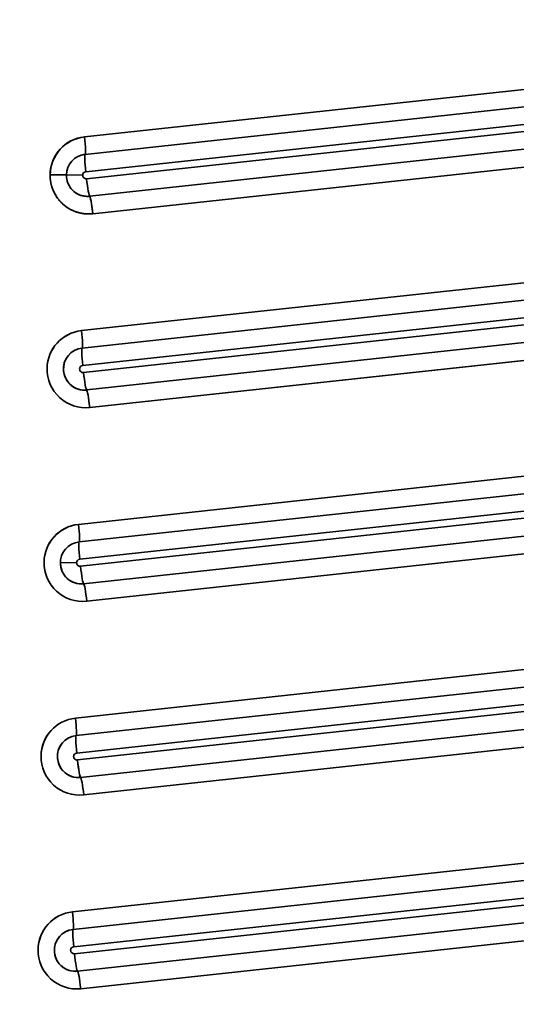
# Model space of a CAD drawing. Extents: x 233 to 844, y 35 to 794.
# Tile 12 of 19: x 350 to 421, y 382 to 523. Entities that reach past the tile are written whole.
import ezdxf
from ezdxf.enums import TextEntityAlignment as Align

# ---------------------------------------------------------------- set-up
doc = ezdxf.new("R2010")
doc.units = 0
doc.layers.get('0').update_dxf_attribs({"lineweight": 13})
doc.styles.get("Standard").update_dxf_attribs({"font": 'isocp.shx'})
doc.dimstyles.get("Standard").update_dxf_attribs({"dimtxt": 2.5, "dimasz": 2.5, "dimexe": 1.25, "dimexo": 0.625, "dimtad": 1, "dimcen": 2.5, "dimadec": 0, "dimazin": 0, "dimtfac": 1, "dimtmove": 0, "dimatfit": 0, "dimfxl": 0, "dimarcsym": 0})

# ---------------------------------------------------------------- blocks, each defined once
blk = doc.blocks.new('*D')
at = {"color": 7, "lineweight": 13}
for p, q in [((347.98, 693.6), (246.85, 693.6)), ((248.85, 83.6), (248.85, 693.6)), ((328.63, 83.6), (246.85, 83.6)), ((330.63, 81.6), (330.63, 35.3)), ((843.63, 81.6), (843.63, 35.3)), ((330.63, 37.3), (843.63, 37.3))]:
    blk.add_line(p, q, dxfattribs=at)
for points in [[(249.36, 691.67), (248.85, 693.6), (248.33, 691.67)], [(248.33, 85.53), (248.85, 83.6), (249.36, 85.53)], [(332.57, 37.82), (330.63, 37.3), (332.57, 36.78)], [(841.7, 36.78), (843.63, 37.3), (841.7, 37.82)]]:
    blk.add_lwpolyline(points, dxfattribs=at)
blk.add_text('610', height=14, rotation=90, dxfattribs=at).set_placement((246.85, 367.58), (246.85, 409.61), align=Align.FIT)
blk.add_text('513', height=14, dxfattribs=at).set_placement((566.12, 39.3), (608.15, 39.3), align=Align.FIT)
blk = doc.blocks.new('BLOCK3')
at = {"color": 7, "lineweight": 35}
for p, q in [((-131.03, 47.88), (-227.65, 37.42)), ((-227.65, 37.42), (-131.03, 47.88)), ((-130.93, 45.39), (-227.55, 34.94)), ((-130.59, 42.94), (-227.46, 32.45)), ((-227.46, 32.45), (-130.59, 42.94)), ((-130.51, 41.94), (-227.35, 31.46)), ((-130.51, 41.94), (-227.35, 31.46)), ((-130.86, 39.37), (-226.91, 28.97)), ((-226.91, 28.97), (-130.86, 39.37)), ((-226.47, 26.48), (-130.41, 36.88)), ((-130.41, 36.88), (-226.47, 26.48)), ((-129.06, 20.54), (-228.08, 9.83)), ((-228.08, 9.83), (-129.06, 20.54)), ((-128.97, 18.06), (-227.98, 7.35)), ((-128.62, 15.61), (-227.89, 4.86)), ((-227.89, 4.86), (-128.62, 15.61)), ((-128.55, 14.61), (-227.78, 3.87)), ((-128.55, 14.61), (-227.78, 3.87)), ((-128.89, 12.04), (-227.34, 1.38)), ((-227.34, 1.38), (-128.89, 12.04)), ((-226.9, -1.11), (-128.45, 9.55)), ((-128.45, 9.55), (-226.9, -1.11)), ((-127.09, -6.79), (-228.51, -17.76)), ((-228.51, -17.76), (-127.09, -6.79)), ((-127, -9.27), (-228.41, -20.25)), ((-126.65, -11.73), (-228.32, -22.73)), ((-228.32, -22.73), (-126.65, -11.73)), ((-126.58, -12.72), (-228.21, -23.72)), ((-126.58, -12.72), (-228.21, -23.72)), ((-126.92, -15.3), (-227.77, -26.21)), ((-227.77, -26.21), (-126.92, -15.3)), ((-227.33, -28.7), (-126.48, -17.78)), ((-126.48, -17.78), (-227.33, -28.7)), ((-125.13, -34.12), (-228.94, -45.35)), ((-228.94, -45.35), (-125.13, -34.12)), ((-125.03, -36.6), (-228.84, -47.84)), ((-124.69, -39.06), (-228.75, -50.32)), ((-228.75, -50.32), (-124.69, -39.06)), ((-124.61, -40.05), (-228.64, -51.31)), ((-124.61, -40.05), (-228.64, -51.31)), ((-124.95, -42.63), (-228.2, -53.8)), ((-228.2, -53.8), (-124.95, -42.63)), ((-227.76, -56.29), (-124.51, -45.12)), ((-124.51, -45.12), (-227.76, -56.29)), ((-123.16, -61.45), (-229.37, -72.94)), ((-229.37, -72.94), (-123.16, -61.45)), ((-123.07, -63.93), (-229.27, -75.43)), ((-122.72, -66.39), (-229.18, -77.91)), ((-229.18, -77.91), (-122.72, -66.39)), ((-122.65, -67.39), (-229.07, -78.9)), ((-122.65, -67.39), (-229.07, -78.9)), ((-122.99, -69.96), (-228.63, -81.39)), ((-228.63, -81.39), (-122.99, -69.96)), ((-228.19, -83.88), (-122.55, -72.45)), ((-122.55, -72.45), (-228.19, -83.88))]:
    blk.add_line(p, q, dxfattribs=at)
at = {"color": 7, "lineweight": 35, "ltscale": 0.058128}
blk.add_line((-232.55, 32.04), (-230.22, 32), dxfattribs=at)
blk.add_line((-232.55, 32.04), (-230.22, 32), dxfattribs=at)
at = {"color": 7, "lineweight": 35, "ltscale": 0.000152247}
for p, q in [((-230.23, 32), (-230.23, 32)), ((-230.23, 32), (-230.23, 32)), ((-231.09, -23.18), (-231.09, -23.18)), ((-231.09, -23.18), (-231.09, -23.18))]:
    blk.add_line(p, q, dxfattribs=at)
at = {"color": 7, "lineweight": 35, "ltscale": 0.057817}
for p, q in [((-230.22, 32), (-227.91, 31.96)), ((-227.91, 31.96), (-230.22, 32)), ((-228.77, -23.22), (-231.08, -23.18)), ((-231.08, -23.18), (-228.77, -23.22))]:
    blk.add_line(p, q, dxfattribs=at)
at = {"color": 7, "lineweight": 35}
for centre, radius, start, end in [((-227.05, 31.96), 5.5, 96.2497, 179.1745), ((-227.23, 31.96), 3, 96.2497, 179.1745), ((-227.23, 31.96), 3, 96.2497, 179.1745), ((-227.22, 31.96), 3, 96.3114, 179.2305), ((-227.41, 31.96), 0.5, 96.2497, 179.1745), ((-227.41, 31.96), 0.5, 96.2496, 179.1745), ((-227.23, 31.95), 3, 179.0944, 269.095), ((-227.41, 31.96), 0.499, 179.0136, 276.0919), ((-227.41, 31.96), 0.499, 179.0134, 276.092), ((-227.23, 31.94), 2.99, 269.1099, 276.1774), ((-227.23, 31.94), 2.99, 269.1084, 276.1769), ((-227.48, 4.37), 5.5, 96.2497, 179.1745), ((-227.84, 4.37), 0.5, 96.2497, 179.1745), ((-227.84, 4.37), 0.5, 96.2496, 179.1745), ((-227.84, 4.36), 0.499, 179.0136, 276.0919), ((-227.84, 4.36), 0.499, 179.0135, 276.0921), ((-227.66, 4.35), 2.99, 269.1104, 276.1769), ((-227.91, -23.22), 5.5, 96.2497, 179.1745), ((-228.09, -23.23), 3, 179.0136, 276.0919), ((-228.27, -23.22), 0.5, 96.2497, 179.1745), ((-228.27, -23.22), 0.5, 96.2496, 179.1745), ((-228.27, -23.23), 0.499, 179.0136, 276.0919), ((-228.27, -23.23), 0.499, 179.0134, 276.092), ((-228.09, -23.24), 2.99, 269.1104, 276.1769), ((-228.34, -50.82), 5.5, 96.2497, 179.1745), ((-228.7, -50.82), 0.5, 96.2497, 179.1745), ((-228.7, -50.82), 0.5, 96.2496, 179.1745), ((-228.7, -50.82), 0.499, 179.0136, 276.0918), ((-228.7, -50.82), 0.499, 179.0134, 276.092), ((-228.52, -50.83), 2.99, 269.1104, 276.1769), ((-228.77, -78.41), 5.5, 96.2497, 179.1745), ((-229.13, -78.41), 0.5, 96.2497, 179.1745), ((-229.13, -78.41), 0.5, 96.2496, 179.1745), ((-229.13, -78.41), 0.499, 179.0136, 276.0918), ((-229.13, -78.41), 0.499, 179.0134, 276.092), ((-228.95, -78.42), 2.99, 269.1104, 276.1769)]:
    blk.add_arc(centre, radius, start, end, dxfattribs=at)
for centre, major_axis, ratio, start_param, end_param in [((-227.06, 31.95), (0.09, 5.5), 0.997564, 0.12308, 1.570796), ((-227.82, 37.42), (0.27, -2.49), 0.069229, 6.274601, 7.845397), ((-227.82, 37.42), (0.27, -2.49), 0.069229, 6.274601, 7.845397), ((-227.29, 32.45), (0.27, -2.49), 0.069229, 3.133008, 4.703804), ((-227.29, 32.45), (-0.27, 2.49), 0.069229, 6.274601, 7.845397), ((-227.06, 31.95), (0.09, 5.5), 0.997564, 1.570796, 3.264673), ((-227.18, 31.46), (0.27, -2.49), 0.069229, 4.703804, 6.274601), ((-227.18, 31.46), (-0.27, 2.49), 0.069229, 1.562212, 3.133008), ((-226.65, 26.49), (0.27, -2.49), 0.069229, 1.562212, 3.133008), ((-227.49, 4.36), (0.09, 5.5), 0.997564, 0.12308, 1.570796), ((-228.25, 9.83), (0.27, -2.49), 0.069229, 6.274601, 7.845397), ((-228.25, 9.83), (0.27, -2.49), 0.069229, 6.274601, 7.845397), ((-227.66, 4.36), (-0.05, -3), 0.997564, 3.264673, 6.406265), ((-227.66, 4.36), (-0.05, -3), 0.995539, 3.264455, 6.283253), ((-227.72, 4.86), (0.27, -2.49), 0.069229, 3.133008, 4.703804), ((-227.72, 4.86), (-0.27, 2.49), 0.069229, 6.274601, 7.845397), ((-227.49, 4.36), (-0.09, -5.5), 0.997564, 4.712389, 6.406265), ((-227.49, 4.36), (0.09, 5.5), 0.997564, 1.570796, 3.264673), ((-227.61, 3.87), (0.27, -2.49), 0.069229, 4.703804, 6.274601), ((-227.61, 3.87), (-0.27, 2.49), 0.069229, 1.562212, 3.133008), ((-227.08, -1.11), (0.27, -2.49), 0.069229, 1.562212, 3.133008), ((-227.08, -1.11), (0.27, -2.49), 0.069229, 1.562212, 3.133008), ((-227.92, -23.23), (0.09, 5.5), 0.997564, 0.12308, 1.570796), ((-228.68, -17.76), (0.27, -2.49), 0.069229, 6.274601, 7.845397), ((-228.68, -17.76), (0.27, -2.49), 0.069229, 6.274601, 7.845397), ((-228.09, -23.23), (-0.05, -3), 0.995539, 3.264455, 6.283253), ((-228.15, -22.73), (0.27, -2.49), 0.069229, 3.133008, 4.703804), ((-228.15, -22.73), (-0.27, 2.49), 0.069229, 6.274601, 7.845397), ((-227.92, -23.23), (-0.09, -5.5), 0.997564, 4.712389, 6.406265), ((-227.92, -23.23), (0.09, 5.5), 0.997564, 1.570796, 3.264673), ((-228.04, -23.73), (0.27, -2.49), 0.069229, 4.703804, 6.274601), ((-228.04, -23.73), (-0.27, 2.49), 0.069229, 1.562212, 3.133008), ((-227.5, -28.7), (0.27, -2.49), 0.069229, 1.562212, 3.133008), ((-227.5, -28.7), (0.27, -2.49), 0.069229, 1.562212, 3.133008), ((-228.35, -50.82), (0.09, 5.5), 0.997564, 0.12308, 1.570796), ((-229.11, -45.35), (0.27, -2.49), 0.069229, 6.274601, 7.845397), ((-229.11, -45.35), (0.27, -2.49), 0.069229, 6.274601, 7.845397), ((-228.52, -50.82), (-0.05, -3), 0.997564, 3.264673, 6.406265), ((-228.52, -50.82), (-0.05, -3), 0.995539, 3.264455, 6.283253), ((-228.58, -50.32), (0.27, -2.49), 0.069229, 3.133008, 4.703804), ((-228.58, -50.32), (-0.27, 2.49), 0.069229, 6.274601, 7.845397), ((-228.35, -50.82), (-0.09, -5.5), 0.997564, 4.712389, 6.406265), ((-228.35, -50.82), (0.09, 5.5), 0.997564, 1.570796, 3.264673), ((-228.47, -51.32), (0.27, -2.49), 0.069229, 4.703804, 6.274601), ((-228.47, -51.32), (-0.27, 2.49), 0.069229, 1.562212, 3.133008), ((-227.93, -56.29), (0.27, -2.49), 0.069229, 1.562212, 3.133008), ((-227.93, -56.29), (0.27, -2.49), 0.069229, 1.562212, 3.133008), ((-228.78, -78.41), (0.09, 5.5), 0.997564, 0.12308, 1.570796), ((-229.54, -72.94), (0.27, -2.49), 0.069229, 6.274601, 7.845397), ((-229.54, -72.94), (0.27, -2.49), 0.069229, 6.274601, 7.845397), ((-228.95, -78.41), (-0.05, -3), 0.997564, 3.264673, 6.406265), ((-228.95, -78.41), (-0.05, -3), 0.995539, 3.264455, 6.283253), ((-229.01, -77.91), (0.27, -2.49), 0.069229, 3.133008, 4.703804), ((-229.01, -77.91), (-0.27, 2.49), 0.069229, 6.274601, 7.845397), ((-228.78, -78.41), (-0.09, -5.5), 0.997564, 4.712389, 6.406265), ((-228.78, -78.41), (0.09, 5.5), 0.997564, 1.570796, 3.264673), ((-228.9, -78.91), (0.27, -2.49), 0.069229, 4.703804, 6.274601), ((-228.9, -78.91), (-0.27, 2.49), 0.069229, 1.562212, 3.133008), ((-228.36, -83.88), (0.27, -2.49), 0.069229, 1.562212, 3.133008), ((-228.36, -83.88), (0.27, -2.49), 0.069229, 1.562212, 3.133008)]:
    blk.add_ellipse(centre, major_axis=major_axis, ratio=ratio, start_param=start_param, end_param=end_param, dxfattribs=at)
for points, degree, knots in [([(-226.47, 26.48), (-227.03, 26.42), (-227.59, 26.43), (-228.16, 26.52), (-229.25, 26.83), (-230.22, 27.4), (-230.67, 27.75), (-231.47, 28.56), (-232.04, 29.54), (-232.26, 30.06), (-232.46, 30.78), (-232.53, 31.51), (-232.54, 31.69), (-232.55, 31.86), (-232.55, 32.04)], 5, [0, 0, 0, 0, 0, 0, 3.479626, 3.479626, 3.479626, 6.96654, 6.96654, 6.96654, 10.455646, 10.455646, 10.455646, 11.533362, 11.533362, 11.533362, 11.533362, 11.533362, 11.533362]), ([(-230.22, 32), (-230.22, 31.97), (-230.22, 31.91), (-230.22, 31.82), (-230.21, 31.73), (-230.2, 31.64), (-230.19, 31.55), (-230.18, 31.46), (-230.16, 31.37), (-230.14, 31.28), (-230.12, 31.19), (-230.1, 31.1), (-230.07, 31.02), (-230.04, 30.93), (-230.01, 30.85), (-229.98, 30.76), (-229.94, 30.68), (-229.9, 30.6), (-229.86, 30.52), (-229.81, 30.44), (-229.76, 30.36), (-229.72, 30.28), (-229.66, 30.21), (-229.61, 30.14), (-229.55, 30.06), (-229.5, 29.99), (-229.44, 29.93), (-229.37, 29.86), (-229.31, 29.8), (-229.24, 29.73), (-229.18, 29.67), (-229.11, 29.62), (-229.04, 29.56), (-228.96, 29.51), (-228.89, 29.46), (-228.81, 29.41), (-228.74, 29.36), (-228.66, 29.32), (-228.58, 29.27), (-228.5, 29.23), (-228.41, 29.2), (-228.33, 29.16), (-228.25, 29.13), (-228.16, 29.1), (-228.07, 29.07), (-227.99, 29.05), (-227.9, 29.03), (-227.81, 29.01), (-227.72, 28.99), (-227.63, 28.98), (-227.55, 28.97), (-227.46, 28.96), (-227.37, 28.96), (-227.31, 28.95), (-227.28, 28.95)], 3, [0, 0, 0, 0, 0.090925, 0.181849, 0.272769, 0.363686, 0.454595, 0.545499, 0.63639, 0.727275, 0.818153, 0.909021, 0.999871, 1.090709, 1.181524, 1.272327, 1.363104, 1.453867, 1.544618, 1.635354, 1.72606, 1.81675, 1.907402, 1.998036, 2.088653, 2.179254, 2.269823, 2.360374, 2.450907, 2.541422, 2.631889, 2.722339, 2.812771, 2.903186, 2.99357, 3.083937, 3.174288, 3.264624, 3.354923, 3.445207, 3.535479, 3.625738, 3.715966, 3.806184, 3.896391, 3.986589, 4.076778, 4.16696, 4.257136, 4.347306, 4.435919, 4.524528, 4.613136, 4.701744, 4.701744, 4.701744, 4.701744]), ([(-226.47, 26.48), (-226.53, 26.99), (-226.59, 27.49), (-226.66, 27.99), (-226.76, 28.57), (-226.85, 28.87), (-226.87, 28.92), (-226.89, 28.96), (-226.91, 28.97), (-226.91, 28.97), (-226.91, 28.97), (-226.91, 28.97)], 5, [0, 0, 0, 0, 0, 0, 3.639355, 3.639355, 3.639355, 4.682209, 4.682209, 4.682209, 4.830465, 4.830465, 4.830465, 4.830465, 4.830465, 4.830465])]:
    blk.add_open_spline(points, degree=degree, knots=knots, dxfattribs=at)

msp = doc.modelspace()

# ---------------------------------------------------------------- block references
at = {"lineweight": 0}
msp.add_blockref('BLOCK3', (587.134, 468.597), dxfattribs=at)

# ---------------------------------------------------------------- dimensions: what is measured, and where the dimension line sits
at = {"color": 0, "lineweight": 0}
for base, p1, p2, angle, middle, dimtype in [((248.846, 693.597), (330.634, 83.597), (349.979, 693.597), 89.99952, (248.846, 388.597), 160), ((330.634, 37.301), (843.634, 83.597), (330.634, 83.597), 180, (587.134, 37.301), 161)]:
    dim = msp.add_linear_dim(base=base, p1=p1, p2=p2, angle=angle, dimstyle='Standard', dxfattribs=at)
    dim.commit()
    dim.dimension.update_dxf_attribs({"geometry": '*D', "text_midpoint": middle, "dimtype": dimtype})

doc.saveas('drawing.dxf')
